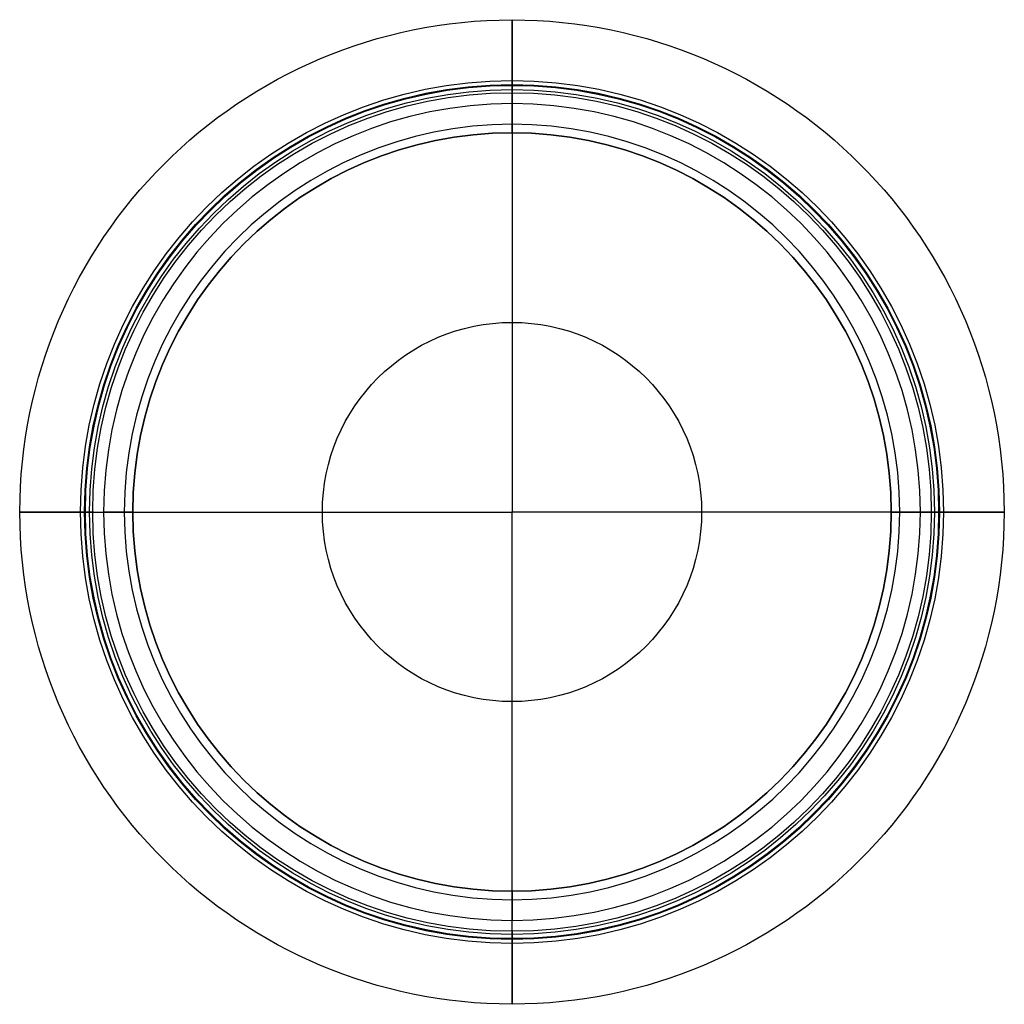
# Model space of a CAD drawing. Header units: millimetres. Extents: x -203 to 203, y -203 to 203.
import ezdxf

# ---------------------------------------------------------------- set-up
doc = ezdxf.new("R2010")
doc.units = ezdxf.units.MM
doc.layers.add('Default', color=7, linetype='Continuous')

msp = doc.modelspace()

# ---------------------------------------------------------------- linework, layer by layer
at = {"layer": 'Default'}
for p, q in [((0, 168, 382.92), (0, 172.5, 382.92)), ((-172.5, 0, 382.92), (-168, 0, 382.92)), ((168, 0, 382.92), (172.5, 0, 382.92)), ((0, -172.5, 382.92), (0, -168, 382.92))]:
    msp.add_line(p, q, dxfattribs=at)
for centre, radius in [((0, 0, 354.59), 202.45), ((0, 0, 35.98), 177.5), ((0, 0, 4.92), 177.5), ((0, 0, 319.37), 177.49), ((0, 0, 288.95), 175.82), ((0, 0, 37.97), 175.75), ((0, 0, 2.92), 175.5), ((0, 0, 294.03), 173.75), ((0, 0, 285.87), 173.75), ((0, 0, 382.92), 172.5), ((0, 0, 311.14), 172.5), ((0, 0, 297.88), 172.5), ((0, 0, 282.02), 172.5), ((0, 0, 43.92), 172.5), ((0, 0, 48.92), 156), ((0, 0, 217.92), 156), ((0, 0, 48.92), 78)]:
    msp.add_circle(centre, radius, dxfattribs=at)
at = {"layer": 'Default', "extrusion": (0, 0, -1)}
for centre, radius in [((0, 0, -382.92), 168), ((0, 0, -379.41), 159.51), ((0, 0, -370.92), 156)]:
    msp.add_circle(centre, radius, dxfattribs=at)
at = {"layer": 'Default'}
for points, weights, knots in [([(0, 172.5, 382.92), (0, 200.87, 382.92), (0, 202.45, 354.59), (0, 204.03, 329.26), (0, 172.5, 317.51), (0, 172.5, 311.14), (0, 172.5, 304.51), (0, 172.5, 297.88), (0, 172.5, 294.53), (0, 173.75, 294.03), (0, 175.82, 293.19), (0, 175.82, 288.95), (0, 175.82, 286.71), (0, 173.75, 285.87), (0, 172.5, 285.37), (0, 172.5, 282.02), (0, 172.5, 162.97), (0, 172.5, 43.92), (0, 172.5, 38.63), (0, 175.75, 37.97)], [1, 0.726512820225, 1, 0.726512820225, 0.7453559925, 1, 1, 1, 0.829443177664, 1, 0.829443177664, 1, 0.829443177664, 1, 0.829443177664, 1, 1, 1, 0.75, 1], [94.247779, 94.247779, 94.247779, 135.707881, 135.707881, 177.167983, 185.155328, 185.155328, 202.419323, 202.419323, 204.790068, 204.790068, 208.725301, 208.725301, 212.660534, 212.660534, 215.031279, 215.031279, 458.158951, 458.158951, 466.831762, 466.831762, 466.831762]), ([(0, 175.75, 37.97), (0, 177.5, 37.75), (0, 177.5, 35.98), (0, 177.5, 20.45), (0, 177.5, 4.92), (0, 177.5, 2.92), (0, 175.5, 2.92), (0, 87.75, 2.92), (0, 0, 2.92)], [1, 0.75, 1, 1, 1, 0.707106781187, 1, 1, 1], [466.831762, 466.831762, 466.831762, 469.722699, 469.722699, 498.044615, 498.044615, 501.186208, 501.186208, 676.686208, 676.686208, 676.686208]), ([(-172.5, 0, 382.92), (-200.87, 0, 382.92), (-202.45, 0, 354.59), (-204.03, 0, 329.26), (-172.5, 0, 317.51), (-172.5, 0, 311.14), (-172.5, 0, 304.51), (-172.5, 0, 297.88), (-172.5, 0, 294.53), (-173.75, 0, 294.03), (-175.82, 0, 293.19), (-175.82, 0, 288.95), (-175.82, 0, 286.71), (-173.75, 0, 285.87), (-172.5, 0, 285.37), (-172.5, 0, 282.02), (-172.5, 0, 162.97), (-172.5, 0, 43.92), (-172.5, 0, 38.63), (-175.75, 0, 37.97)], [1, 0.726512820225, 1, 0.726512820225, 0.7453559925, 1, 1, 1, 0.829443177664, 1, 0.829443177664, 1, 0.829443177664, 1, 0.829443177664, 1, 1, 1, 0.75, 1], [94.247779, 94.247779, 94.247779, 135.707881, 135.707881, 177.167983, 185.155328, 185.155328, 202.419323, 202.419323, 204.790068, 204.790068, 208.725301, 208.725301, 212.660534, 212.660534, 215.031279, 215.031279, 458.158951, 458.158951, 466.831762, 466.831762, 466.831762]), ([(-175.75, 0, 37.97), (-177.5, 0, 37.75), (-177.5, 0, 35.98), (-177.5, 0, 20.45), (-177.5, 0, 4.92), (-177.5, 0, 2.92), (-175.5, 0, 2.92), (-87.75, 0, 2.92), (0, 0, 2.92)], [1, 0.75, 1, 1, 1, 0.707106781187, 1, 1, 1], [466.831762, 466.831762, 466.831762, 469.722699, 469.722699, 498.044615, 498.044615, 501.186208, 501.186208, 676.686208, 676.686208, 676.686208]), ([(0, -175.75, 37.97), (0, -177.5, 37.75), (0, -177.5, 35.98), (0, -177.5, 20.45), (0, -177.5, 4.92), (0, -177.5, 2.92), (0, -175.5, 2.92), (0, -87.75, 2.92), (0, 0, 2.92)], [1, 0.75, 1, 1, 1, 0.707106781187, 1, 1, 1], [466.831762, 466.831762, 466.831762, 469.722699, 469.722699, 498.044615, 498.044615, 501.186208, 501.186208, 676.686208, 676.686208, 676.686208]), ([(175.75, 0, 37.97), (177.5, 0, 37.75), (177.5, 0, 35.98), (177.5, 0, 20.45), (177.5, 0, 4.92), (177.5, 0, 2.92), (175.5, 0, 2.92), (87.75, 0, 2.92), (0, 0, 2.92)], [1, 0.75, 1, 1, 1, 0.707106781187, 1, 1, 1], [466.831762, 466.831762, 466.831762, 469.722699, 469.722699, 498.044615, 498.044615, 501.186208, 501.186208, 676.686208, 676.686208, 676.686208]), ([(172.5, 0, 382.92), (200.87, 0, 382.92), (202.45, 0, 354.59), (204.03, 0, 329.26), (172.5, 0, 317.51), (172.5, 0, 311.14), (172.5, 0, 304.51), (172.5, 0, 297.88), (172.5, 0, 294.53), (173.75, 0, 294.03), (175.82, 0, 293.19), (175.82, 0, 288.95), (175.82, 0, 286.71), (173.75, 0, 285.87), (172.5, 0, 285.37), (172.5, 0, 282.02), (172.5, 0, 162.97), (172.5, 0, 43.92), (172.5, 0, 38.63), (175.75, 0, 37.97)], [1, 0.726512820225, 1, 0.726512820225, 0.7453559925, 1, 1, 1, 0.829443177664, 1, 0.829443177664, 1, 0.829443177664, 1, 0.829443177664, 1, 1, 1, 0.75, 1], [94.247779, 94.247779, 94.247779, 135.707881, 135.707881, 177.167983, 185.155328, 185.155328, 202.419323, 202.419323, 204.790068, 204.790068, 208.725301, 208.725301, 212.660534, 212.660534, 215.031279, 215.031279, 458.158951, 458.158951, 466.831762, 466.831762, 466.831762]), ([(0, -172.5, 382.92), (0, -200.87, 382.92), (0, -202.45, 354.59), (0, -204.03, 329.26), (0, -172.5, 317.51), (0, -172.5, 311.14), (0, -172.5, 304.51), (0, -172.5, 297.88), (0, -172.5, 294.53), (0, -173.75, 294.03), (0, -175.82, 293.19), (0, -175.82, 288.95), (0, -175.82, 286.71), (0, -173.75, 285.87), (0, -172.5, 285.37), (0, -172.5, 282.02), (0, -172.5, 162.97), (0, -172.5, 43.92), (0, -172.5, 38.63), (0, -175.75, 37.97)], [1, 0.726512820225, 1, 0.726512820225, 0.7453559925, 1, 1, 1, 0.829443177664, 1, 0.829443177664, 1, 0.829443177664, 1, 0.829443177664, 1, 1, 1, 0.75, 1], [94.247779, 94.247779, 94.247779, 135.707881, 135.707881, 177.167983, 185.155328, 185.155328, 202.419323, 202.419323, 204.790068, 204.790068, 208.725301, 208.725301, 212.660534, 212.660534, 215.031279, 215.031279, 458.158951, 458.158951, 466.831762, 466.831762, 466.831762])]:
    msp.add_rational_spline(points, weights, degree=2, knots=knots, dxfattribs=at)
for points in [[(0, 156, 370.92), (0, 156, 382.92), (0, 168, 382.92)], [(-156, 0, 370.92), (-156, 0, 382.92), (-168, 0, 382.92)], [(156, 0, 370.92), (156, 0, 382.92), (168, 0, 382.92)], [(0, -156, 370.92), (0, -156, 382.92), (0, -168, 382.92)]]:
    msp.add_rational_spline(points, [1, 0.707106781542, 1], degree=2, dxfattribs=at)
for points in [[(0, 156, 48.92), (0, 0, 48.92)], [(0, 156, 370.92), (0, 156, 48.92)], [(-156, 0, 48.92), (0, 0, 48.92)], [(-156, 0, 370.92), (-156, 0, 48.92)], [(0, -156, 48.92), (0, 0, 48.92)], [(156, 0, 48.92), (0, 0, 48.92)], [(156, 0, 370.92), (156, 0, 48.92)], [(0, -156, 370.92), (0, -156, 48.92)]]:
    msp.add_open_spline(points, degree=1, dxfattribs=at)

doc.saveas('drawing.dxf')
